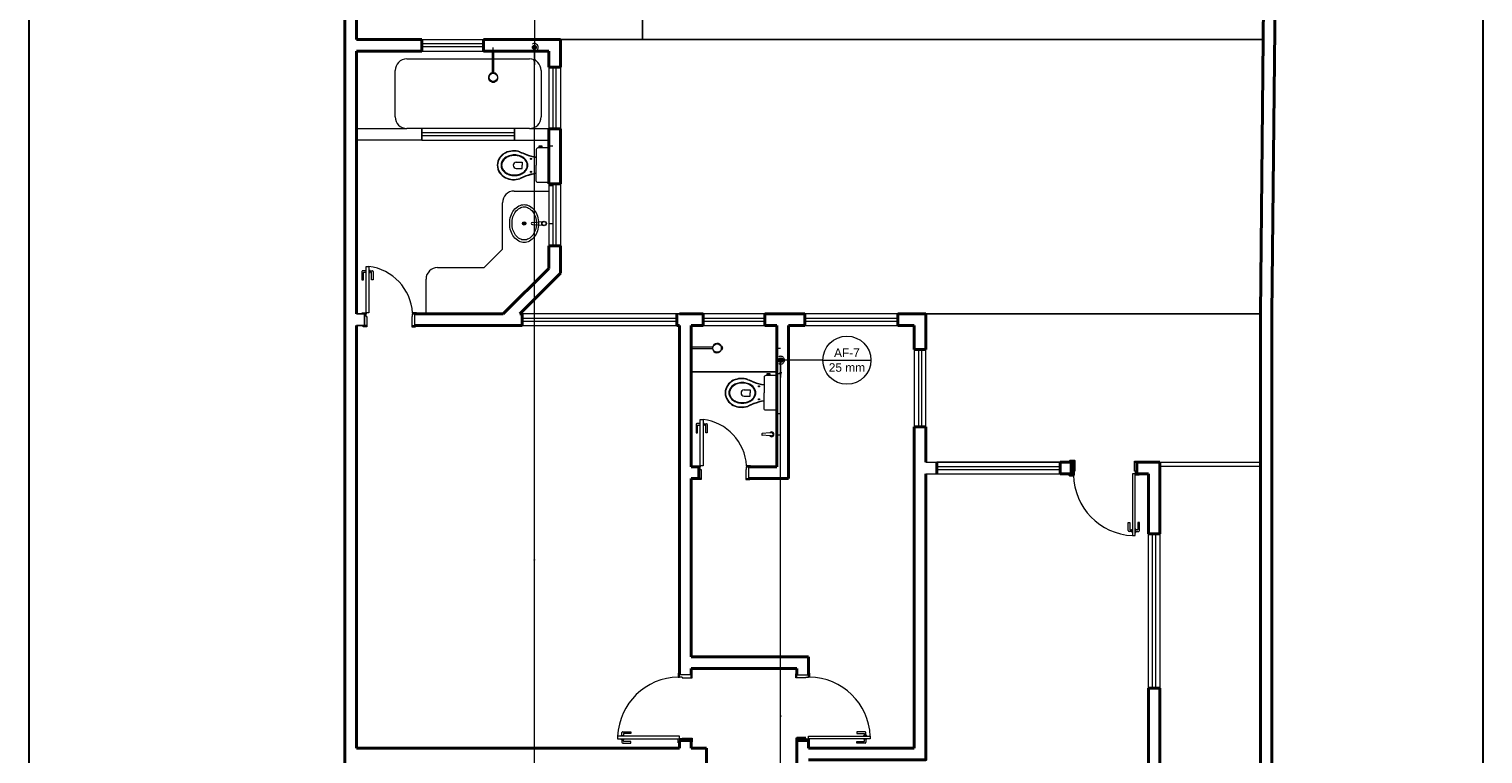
# Model space of a CAD drawing. Header units: millimetres. Extents: x 26 to 1362, y 24 to 358.
# Tile 119 of 256: x 685.85 to 704.67, y 166.11 to 175.49. Entities that reach past the tile are written whole.
import ezdxf

# ---------------------------------------------------------------- set-up
doc = ezdxf.new("R2010")
doc.units = ezdxf.units.MM
doc.linetypes.add('HIDDEN2', pattern=[4.7625, 3.175, -1.5875])
for name, color, linetype, lineweight in [('AF-Colunas', 4, 'Continuous', 5), ('AF-Condutos', 4, 'Continuous', 5), ('AF-Indicação coluna', 5, 'Continuous', 5), ('AF-Sentido conduto', 9, 'Continuous', 5), ('DI-Detalhes', 1, 'Continuous', 30), ('MB_ALVENARIA', 7, 'Continuous', 40), ('MB_ESQUADRIA', 7, 'Continuous', 5), ('MB_MOBILIÁRIO', 8, 'Continuous', 13), ('Nível 1', 7, 'Continuous', 5)]:
    doc.layers.add(name, color=color, linetype=linetype, lineweight=lineweight)
for name, color, linetype in [('ARQ-ALVENARIA', 4, 'Continuous'), ('ARQ-PISO', 8, 'Continuous'), ('LOUÇAS', 7, 'Continuous')]:
    doc.layers.add(name, color=color, linetype=linetype)
doc.styles.add('arial', font='arial.ttf')

msp = doc.modelspace()

# ---------------------------------------------------------------- hatches: boundary and pattern name
at = {"layer": 'AF-Condutos', "linetype": 'Continuous'}
for points in [[(692.3952, 175.0293), (692.4146, 175.1018), (692.3758, 175.1018)], [(695.5831, 170.9806), (695.6025, 171.053), (695.5637, 171.053)]]:
    msp.add_hatch(color=256, dxfattribs=at).paths.add_polyline_path(points)
at = {"layer": 'AF-Sentido conduto', "linetype": 'Continuous'}
for points in [[(692.3952, 168.6648), (692.3823, 168.6165), (692.4081, 168.6165)], [(695.5829, 166.6404), (695.5699, 166.5921), (695.5958, 166.5921)]]:
    msp.add_hatch(color=256, dxfattribs=at).paths.add_polyline_path(points)

# ---------------------------------------------------------------- linework, layer by layer
at = {"layer": 'AF-Colunas', "const_width": 0.025}
for points in [[(692.4077, 175.2543, 1), (692.3827, 175.2543, 1)], [(695.5956, 171.2056, 1), (695.5706, 171.2056, 1)]]:
    msp.add_lwpolyline(points, format="xyb", close=True, dxfattribs=at)
at = {"layer": 'AF-Colunas'}
for centre in [(692.3952, 175.2543), (695.5831, 171.2056)]:
    msp.add_circle(centre, 0.025, dxfattribs=at)
at = {"layer": 'AF-Condutos'}
for p, q in [((692.3952, 161.9252), (692.3952, 175.2293)), ((695.5826, 161.9252), (695.5831, 171.1806))]:
    msp.add_line(p, q, dxfattribs=at)
for points in [[(692.3702, 175.211), (692.3772, 175.2077), (692.3846, 175.2054), (692.3923, 175.2044), (692.4, 175.2045), (692.4077, 175.2059), (692.415, 175.2084), (692.4219, 175.212), (692.4281, 175.2166), (692.4335, 175.2222), (692.438, 175.2285), (692.4415, 175.2354), (692.4438, 175.2428), (692.445, 175.2504), (692.445, 175.2582), (692.4438, 175.2658), (692.4415, 175.2732), (692.438, 175.2801), (692.4335, 175.2864), (692.4281, 175.292), (692.4219, 175.2966), (692.415, 175.3002), (692.4077, 175.3027), (692.4, 175.3041), (692.3923, 175.3042), (692.3846, 175.3032), (692.3772, 175.301), (692.3702, 175.2976)], [(692.3952, 175.2043), (692.3952, 175.0293)], [(695.5581, 171.1623), (695.5651, 171.1589), (695.5725, 171.1567), (695.5802, 171.1557), (695.5879, 171.1558), (695.5955, 171.1572), (695.6029, 171.1597), (695.6097, 171.1633), (695.6159, 171.1679), (695.6214, 171.1735), (695.6259, 171.1798), (695.6293, 171.1867), (695.6317, 171.1941), (695.6329, 171.2017), (695.6329, 171.2095), (695.6317, 171.2171), (695.6293, 171.2245), (695.6259, 171.2314), (695.6214, 171.2377), (695.6159, 171.2433), (695.6097, 171.2479), (695.6029, 171.2515), (695.5955, 171.254), (695.5879, 171.2554), (695.5802, 171.2555), (695.5725, 171.2545), (695.5651, 171.2522), (695.5581, 171.2489)], [(695.5831, 171.1556), (695.5831, 170.9806)]]:
    msp.add_lwpolyline(points, dxfattribs=at)
at = {"layer": 'AF-Indicação coluna'}
for p, q in [((692.3952, 175.6671), (692.3952, 175.2793)), ((696.1293, 171.2056), (695.6081, 171.2056)), ((696.1293, 171.2056), (696.7523, 171.2056))]:
    msp.add_line(p, q, dxfattribs=at)
msp.add_circle((696.4408, 171.2056), 0.3115, dxfattribs=at)
at = {"layer": 'AF-Sentido conduto'}
for points in [[(692.3952, 168.4648), (692.3952, 168.6648)], [(695.5828, 166.4404), (695.5829, 166.6404)]]:
    msp.add_lwpolyline(points, dxfattribs=at)
at = {"layer": 'ARQ-ALVENARIA'}
for points in [[(690.0931, 171.8043), (690.198, 171.8043)], [(690.0931, 171.6543), (690.198, 171.6543)], [(690.098, 171.8043), (690.198, 171.8043), (690.198, 171.6543)], [(694.2391, 171.8043), (694.2731, 171.8043)], [(694.2731, 166.1843), (694.2731, 166.2843)], [(694.4231, 166.1843), (694.6231, 166.1843)]]:
    msp.add_lwpolyline(points, dxfattribs=at)
at = {"layer": 'ARQ-PISO'}
for p, q in [((693.7931, 184.5043), (693.7931, 175.3543)), ((692.7331, 175.3543), (701.8276, 175.3543))]:
    msp.add_line(p, q, dxfattribs=at)
for points in [[(690.9381, 174.2043), (690.9381, 174.0543)], [(692.1381, 174.2043), (692.1381, 174.0543)], [(697.4631, 171.8043), (701.7931, 171.8058)], [(694.4231, 171.0543), (694.4231, 171.0543), (695.5331, 171.0543)]]:
    msp.add_lwpolyline(points, dxfattribs=at)
at = {"layer": 'DI-Detalhes'}
msp.add_lwpolyline([(685.8544, 176.6266), (704.6736, 176.6266), (704.6736, 145.8982), (685.8544, 145.8982), (685.8544, 176.6266)], dxfattribs=at)
at = {"layer": 'LOUÇAS'}
for p, q in [((691.852, 175.2043), (691.872, 175.2043)), ((691.8819, 174.8025), (691.8801, 174.8082)), ((694.4231, 171.3527), (694.4231, 171.3727))]:
    msp.add_line(p, q, dxfattribs=at)
msp.add_arc((691.8814, 174.8024), 0.000485, 263.97868, 17.38796, dxfattribs=at)
at = {"layer": 'MB_ALVENARIA'}
for p, q in [((689.9431, 147.4443), (689.9431, 192.3643)), ((690.0931, 166.1843), (690.0931, 171.6543)), ((701.7931, 171.8043), (701.7931, 147.5943)), ((699.3829, 169.8843), (699.3479, 169.8843)), ((699.373, 169.7693), (699.383, 169.7693)), ((699.373, 169.7693), (699.373, 169.7343)), ((699.383, 169.7693), (699.3829, 169.8843)), ((700.4931, 168.9593), (700.4931, 169.8843)), ((699.373, 169.7343), (699.348, 169.7343)), ((700.3431, 168.9593), (700.3431, 169.7343)), ((700.3431, 165.3593), (700.3431, 166.9593)), ((700.4931, 165.3593), (700.4931, 166.9593)), ((694.2731, 166.1843), (694.2731, 166.2843)), ((694.2731, 166.2843), (694.4231, 166.2843)), ((695.908, 166.3144), (695.7931, 166.3143)), ((695.908, 166.3144), (695.7931, 166.3143)), ((695.9431, 166.2843), (695.7931, 166.2843))]:
    msp.add_line(p, q, dxfattribs=at)
at = {"layer": 'MB_ALVENARIA', "linetype": 'Continuous'}
msp.add_line((701.9431, 171.8043), (701.9431, 147.4443), dxfattribs=at)
at = {"layer": 'MB_ALVENARIA'}
for points in [[(701.7931, 171.8058), (701.9231, 185.1543)], [(690.0931, 175.3543), (690.0931, 184.5043)], [(701.9431, 171.8043), (702.0731, 184.5043)], [(690.0931, 175.3543), (690.9381, 175.3543)], [(690.9381, 175.3543), (690.9381, 175.2043)], [(691.7381, 175.3543), (692.7331, 175.3543)], [(691.7381, 175.3543), (691.7381, 175.2043)], [(692.7331, 174.9988), (692.7331, 175.3543)], [(690.0931, 175.2043), (690.9381, 175.2043)], [(690.0931, 171.8043), (690.0931, 175.2043)], [(691.7381, 175.2043), (692.5831, 175.2043)], [(692.5831, 174.9988), (692.5831, 175.2043)], [(692.7331, 174.9988), (692.5831, 174.9988)], [(692.5831, 173.4877), (692.5831, 174.1988)], [(692.7331, 174.1988), (692.5831, 174.1988)], [(692.7331, 173.4877), (692.7331, 174.1988)], [(692.7331, 173.4877), (692.5831, 173.4877)], [(692.5831, 172.3943), (692.5831, 172.6877)], [(692.7331, 172.6877), (692.5831, 172.6877)], [(692.7331, 172.3322), (692.7331, 172.6877)], [(691.9931, 171.8043), (692.5831, 172.3943)], [(692.2052, 171.8043), (692.7331, 172.3322)], [(690.848, 171.8043), (691.9931, 171.8043)], [(690.848, 171.6543), (692.2391, 171.6543)], [(692.2052, 171.8043), (692.2391, 171.8043)], [(692.2391, 171.8043), (692.2391, 171.6543)], [(694.2391, 171.8043), (694.2391, 171.6543)], [(694.2391, 171.6543), (694.2731, 171.6543)], [(694.2731, 171.8043), (694.5781, 171.8043)], [(694.2731, 167.1343), (694.2731, 171.6543)], [(694.4231, 169.8243), (694.4231, 171.6543)], [(694.4231, 171.6543), (694.5781, 171.6543)], [(694.5781, 171.6543), (694.5781, 171.8043)], [(695.3781, 171.8043), (695.8981, 171.8043)], [(695.3781, 171.6543), (695.3781, 171.8043)], [(695.3781, 171.6543), (695.5331, 171.6543)], [(695.5331, 169.8243), (695.5331, 171.6543)], [(695.6831, 169.6743), (695.6831, 171.6543)], [(695.6831, 171.6543), (695.8981, 171.6543)], [(695.8981, 171.6543), (695.8981, 171.8043)], [(697.0981, 171.8043), (697.4631, 171.8043)], [(697.0981, 171.6543), (697.0981, 171.8043)], [(697.0981, 171.6543), (697.3131, 171.6543)], [(697.3131, 171.3443), (697.3131, 171.6543)], [(697.4631, 171.3443), (697.4631, 171.8043)], [(697.3131, 171.3443), (697.4631, 171.3443)], [(697.3131, 166.1843), (697.3131, 170.3443)], [(697.3131, 170.3443), (697.4631, 170.3443)], [(697.4631, 169.8843), (697.4631, 170.3443)], [(694.5231, 169.8243), (694.4231, 169.8243)], [(694.5231, 169.6743), (694.5231, 169.8243)], [(695.5331, 169.8243), (695.1731, 169.8243)], [(697.6031, 169.7343), (697.6031, 169.8843)], [(699.2031, 169.8843), (699.3431, 169.8843)], [(699.2031, 169.7343), (699.2031, 169.8843)], [(699.3829, 169.8843), (699.3829, 169.8993), (699.3329, 169.8993), (699.3329, 169.8843), (699.3479, 169.8843)], [(699.3431, 169.8843), (699.3431, 169.7343)], [(700.1931, 169.8843), (700.4931, 169.8843)], [(700.3431, 169.7343), (700.1931, 169.7343), (700.1931, 169.8843)], [(694.4231, 167.3643), (694.4231, 169.6743)], [(694.5231, 169.6743), (694.4231, 169.6743)], [(695.6831, 169.6743), (695.1731, 169.6743)], [(695.9431, 166.0343), (697.4631, 166.0343), (697.4631, 169.7343)], [(699.2031, 169.7343), (699.3431, 169.7343)], [(699.348, 169.7343), (699.323, 169.7343), (699.323, 169.7193), (699.373, 169.7193), (699.373, 169.7343), (699.373, 169.7343)], [(700.1931, 169.7343), (700.3431, 169.7343)], [(700.3431, 168.9593), (700.4931, 168.9593)], [(694.4231, 167.3643), (695.9431, 167.3643)], [(695.9431, 167.1343), (695.9431, 167.3643)], [(694.4231, 167.1343), (694.4231, 167.2143)], [(694.4231, 167.2143), (695.7931, 167.2143)], [(695.7931, 167.1343), (695.7931, 167.2143)], [(700.3431, 166.9593), (700.4931, 166.9593)], [(690.0931, 166.1843), (694.2731, 166.1843)], [(694.4231, 166.1843), (694.4231, 166.2843)], [(694.4231, 166.1843), (694.6231, 166.1843)], [(694.6231, 163.6843), (694.6231, 166.1843)], [(695.7931, 163.6843), (695.7931, 166.2843)], [(695.9431, 166.2943), (695.9431, 166.1843)], [(695.9431, 166.2843), (695.9431, 166.1843)], [(695.9431, 166.1843), (697.3131, 166.1843)]]:
    msp.add_lwpolyline(points, dxfattribs=at)
at = {"layer": 'MB_ESQUADRIA', "linetype": 'HIDDEN2'}
msp.add_line((692.3331, 174.2043), (690.7431, 174.2043), dxfattribs=at)
at = {"layer": 'MB_ESQUADRIA'}
for p, q in [((690.1635, 172.3539), (690.1634, 172.2469)), ((690.1635, 172.3539), (690.1634, 172.2469)), ((690.1634, 172.2469), (690.1834, 172.2469)), ((690.1634, 172.2469), (690.1834, 172.2469)), ((690.2121, 172.3639), (690.1735, 172.3639)), ((690.2121, 172.3639), (690.1735, 172.3639)), ((690.1834, 172.2469), (690.1834, 172.3389)), ((690.1834, 172.2469), (690.1834, 172.3389)), ((690.1884, 172.3439), (690.2121, 172.3439)), ((690.1884, 172.3439), (690.2121, 172.3439)), ((690.2185, 172.3764), (690.2121, 172.3764)), ((690.2121, 172.3764), (690.2121, 172.3338)), ((690.2185, 172.3764), (690.2121, 172.3764)), ((690.2121, 172.3764), (690.2121, 172.3338)), ((690.2121, 172.3338), (690.2184, 172.3338)), ((690.2121, 172.3338), (690.2184, 172.3338)), ((690.2598, 172.3338), (690.2534, 172.3338)), ((690.2598, 172.3338), (690.2534, 172.3338)), ((690.2535, 172.3764), (690.2598, 172.3764)), ((690.2535, 172.3764), (690.2598, 172.3764)), ((690.2598, 172.3764), (690.2598, 172.3338)), ((690.2598, 172.3764), (690.2598, 172.3338)), ((690.2598, 172.3638), (690.2984, 172.3638)), ((690.2598, 172.3638), (690.2984, 172.3638)), ((690.2834, 172.3438), (690.2598, 172.3438)), ((690.2834, 172.3438), (690.2598, 172.3438)), ((690.2884, 172.2468), (690.2884, 172.3388)), ((690.2884, 172.2468), (690.2884, 172.3388)), ((690.3084, 172.2468), (690.2884, 172.2468)), ((690.3084, 172.2468), (690.2884, 172.2468)), ((690.3084, 172.3538), (690.3084, 172.2468)), ((690.3084, 172.3538), (690.3084, 172.2468)), ((690.228, 171.6543), (690.193, 171.6543)), ((690.228, 171.6543), (690.193, 171.6543)), ((690.228, 171.6543), (690.193, 171.6543)), ((690.228, 171.6543), (690.193, 171.6543)), ((690.2181, 171.8043), (690.1931, 171.8043)), ((690.2181, 171.8043), (690.1931, 171.8043)), ((690.2181, 171.8043), (690.1931, 171.8043)), ((690.2181, 171.8043), (690.1931, 171.8043)), ((690.2181, 171.7693), (690.2181, 171.8043)), ((690.2181, 171.7693), (690.2181, 171.8043)), ((690.2181, 171.7693), (690.2181, 171.8043)), ((690.2181, 171.7693), (690.2181, 171.8043)), ((690.2181, 171.7693), (690.2281, 171.7693)), ((690.2181, 171.7693), (690.2281, 171.7693)), ((690.2181, 171.7693), (690.2281, 171.7693)), ((690.2181, 171.7693), (690.2281, 171.7693)), ((690.2281, 171.7693), (690.228, 171.6543)), ((690.2281, 171.7693), (690.228, 171.6543)), ((690.2281, 171.7693), (690.228, 171.6543)), ((690.2281, 171.7693), (690.228, 171.6543)), ((690.808, 171.7693), (690.8081, 171.6543)), ((690.808, 171.7693), (690.8081, 171.6543)), ((690.8181, 171.7693), (690.8081, 171.7693)), ((690.8181, 171.7693), (690.8081, 171.7693)), ((690.8081, 171.6543), (690.8431, 171.6543)), ((690.8081, 171.6543), (690.8431, 171.6543)), ((690.818, 171.8043), (690.8431, 171.8043)), ((690.818, 171.8043), (690.8431, 171.8043)), ((690.8181, 171.7693), (690.8181, 171.8043)), ((690.8181, 171.7693), (690.8181, 171.8043)), ((694.4885, 170.3739), (694.4884, 170.2669)), ((694.4885, 170.3739), (694.4884, 170.2669)), ((694.5371, 170.3839), (694.4985, 170.3839)), ((694.5371, 170.3839), (694.4985, 170.3839)), ((694.5084, 170.2669), (694.5085, 170.3589)), ((694.5084, 170.2669), (694.5085, 170.3589)), ((694.5135, 170.3639), (694.5371, 170.3639)), ((694.5135, 170.3639), (694.5371, 170.3639)), ((694.5435, 170.3964), (694.5371, 170.3964)), ((694.5371, 170.3964), (694.5371, 170.3538)), ((694.5435, 170.3964), (694.5371, 170.3964)), ((694.5371, 170.3964), (694.5371, 170.3538)), ((694.5371, 170.3538), (694.5435, 170.3538)), ((694.5371, 170.3538), (694.5435, 170.3538)), ((694.5785, 170.3964), (694.5848, 170.3964)), ((694.5785, 170.3964), (694.5848, 170.3964)), ((694.5848, 170.3538), (694.5785, 170.3538)), ((694.5848, 170.3538), (694.5785, 170.3538)), ((694.5848, 170.3964), (694.5848, 170.3538)), ((694.5848, 170.3964), (694.5848, 170.3538)), ((694.5848, 170.3838), (694.6235, 170.3838)), ((694.5848, 170.3838), (694.6235, 170.3838)), ((694.6084, 170.3638), (694.5848, 170.3638)), ((694.6084, 170.3638), (694.5848, 170.3638)), ((694.6134, 170.2668), (694.6134, 170.3588)), ((694.6134, 170.2668), (694.6134, 170.3588)), ((694.6335, 170.3738), (694.6334, 170.2668)), ((694.6335, 170.3738), (694.6334, 170.2668)), ((694.4884, 170.2669), (694.5084, 170.2669)), ((694.4884, 170.2669), (694.5084, 170.2669)), ((694.6334, 170.2668), (694.6134, 170.2668)), ((694.6334, 170.2668), (694.6134, 170.2668)), ((694.5431, 169.8243), (694.5181, 169.8243)), ((694.5431, 169.8243), (694.5181, 169.8243)), ((694.5431, 169.8243), (694.5181, 169.8243)), ((694.5431, 169.8243), (694.5181, 169.8243)), ((694.5431, 169.7893), (694.5431, 169.8243)), ((694.5431, 169.7893), (694.5431, 169.8243)), ((694.5431, 169.7893), (694.5431, 169.8243)), ((694.5431, 169.7893), (694.5431, 169.8243)), ((694.5431, 169.7893), (694.5531, 169.7893)), ((694.5431, 169.7893), (694.5531, 169.7893)), ((694.5431, 169.7893), (694.5531, 169.7893)), ((694.5431, 169.7893), (694.5531, 169.7893)), ((694.5531, 169.7893), (694.553, 169.6743)), ((694.5531, 169.7893), (694.553, 169.6743)), ((694.5531, 169.7893), (694.553, 169.6743)), ((694.5531, 169.7893), (694.553, 169.6743)), ((695.1331, 169.7893), (695.1331, 169.6743)), ((695.1431, 169.7893), (695.1331, 169.7893)), ((695.1331, 169.7893), (695.1331, 169.6743)), ((695.1431, 169.7893), (695.1331, 169.7893)), ((695.1431, 169.7893), (695.1431, 169.8243)), ((695.1431, 169.8243), (695.1681, 169.8243)), ((695.1431, 169.7893), (695.1431, 169.8243)), ((695.1431, 169.8243), (695.1681, 169.8243)), ((700.163, 169.7693), (700.1631, 169.8843)), ((700.163, 169.7693), (700.1631, 169.8843)), ((700.173, 169.7693), (700.163, 169.7693)), ((700.173, 169.7693), (700.163, 169.7693)), ((700.1631, 169.8843), (700.1981, 169.8843)), ((700.1631, 169.8843), (700.1981, 169.8843)), ((700.173, 169.7693), (700.173, 169.7343)), ((700.173, 169.7693), (700.173, 169.7343)), ((694.553, 169.6743), (694.518, 169.6743)), ((694.553, 169.6743), (694.518, 169.6743)), ((694.553, 169.6743), (694.518, 169.6743)), ((694.553, 169.6743), (694.518, 169.6743)), ((695.1331, 169.6743), (695.1681, 169.6743)), ((695.1331, 169.6743), (695.1681, 169.6743)), ((700.173, 169.7343), (700.198, 169.7343)), ((700.173, 169.7343), (700.198, 169.7343)), ((700.0826, 168.9998), (700.0827, 169.1068)), ((700.0827, 169.1068), (700.1027, 169.1068)), ((700.1027, 169.1068), (700.1026, 169.0148)), ((700.1076, 169.0098), (700.1313, 169.0098)), ((700.1313, 169.0199), (700.1376, 169.0199)), ((700.1313, 168.9772), (700.1313, 169.0199)), ((700.179, 169.0198), (700.1726, 169.0198)), ((700.179, 168.9772), (700.179, 169.0198)), ((700.2026, 169.0098), (700.179, 169.0098)), ((700.2077, 169.1067), (700.2076, 169.0147)), ((700.2277, 169.1067), (700.2077, 169.1067)), ((700.2276, 168.9997), (700.2277, 169.1067)), ((700.1313, 168.9898), (700.0926, 168.9898)), ((700.1376, 168.9772), (700.1313, 168.9772)), ((700.1726, 168.9772), (700.179, 168.9772)), ((700.179, 168.9898), (700.2176, 168.9897)), ((694.4231, 167.1343), (694.2731, 167.1343)), ((694.2731, 167.1043), (694.2731, 167.1294)), ((694.4231, 167.0944), (694.4231, 167.1294)), ((695.7931, 167.1343), (695.9431, 167.1343)), ((695.7931, 167.0944), (695.7931, 167.1294)), ((695.9431, 167.1043), (695.9431, 167.1294)), ((694.3081, 167.1044), (694.2731, 167.1044)), ((694.3081, 167.1044), (694.3081, 167.0944)), ((694.3081, 167.0943), (694.4231, 167.0944)), ((695.908, 167.0943), (695.7931, 167.0944)), ((695.9081, 167.1044), (695.908, 167.0944)), ((695.9081, 167.1044), (695.9431, 167.1044)), ((693.5285, 166.3461), (693.5286, 166.3847)), ((693.5386, 166.3947), (693.6456, 166.3947)), ((693.5486, 166.3697), (693.5485, 166.3461)), ((693.6456, 166.3747), (693.5536, 166.3747)), ((693.6456, 166.3947), (693.6456, 166.3747)), ((696.5706, 166.3947), (696.5706, 166.3747)), ((696.6776, 166.3947), (696.5706, 166.3947)), ((696.5706, 166.3747), (696.6626, 166.3747)), ((696.6676, 166.3697), (696.6676, 166.3461)), ((696.6876, 166.3461), (696.6876, 166.3847)), ((693.516, 166.3398), (693.516, 166.3461)), ((693.516, 166.3461), (693.5586, 166.3461)), ((693.516, 166.3048), (693.516, 166.2984)), ((693.516, 166.2984), (693.5586, 166.2984)), ((693.5285, 166.2984), (693.5285, 166.2598)), ((693.5385, 166.2498), (693.6455, 166.2497)), ((693.5485, 166.2748), (693.5485, 166.2984)), ((693.6455, 166.2697), (693.5535, 166.2698)), ((693.5586, 166.3461), (693.5586, 166.3397)), ((693.5586, 166.2984), (693.5586, 166.3047)), ((693.6455, 166.2497), (693.6455, 166.2697)), ((694.2731, 166.3044), (694.2731, 166.2794)), ((694.3081, 166.3044), (694.2731, 166.3044)), ((694.2731, 166.3044), (694.2731, 166.2794)), ((694.3081, 166.3044), (694.2731, 166.3044)), ((694.3081, 166.3144), (694.4231, 166.3143)), ((694.3081, 166.3044), (694.3081, 166.3144)), ((694.3081, 166.3144), (694.4231, 166.3143)), ((694.3081, 166.3044), (694.3081, 166.3144)), ((694.4231, 166.3143), (694.4231, 166.2793)), ((694.4231, 166.3143), (694.4231, 166.2793)), ((695.7931, 166.3143), (695.7931, 166.2793)), ((695.7931, 166.3143), (695.7931, 166.2793)), ((695.9081, 166.3044), (695.908, 166.3144)), ((695.9081, 166.3044), (695.908, 166.3144)), ((695.9081, 166.3044), (695.9431, 166.3044)), ((695.9081, 166.3044), (695.9431, 166.3044)), ((695.9431, 166.3044), (695.9431, 166.2794)), ((695.9431, 166.3044), (695.9431, 166.2794)), ((696.5706, 166.2697), (696.6626, 166.2698)), ((696.5706, 166.2497), (696.5706, 166.2697)), ((696.6776, 166.2498), (696.5706, 166.2497)), ((696.6575, 166.3461), (696.6575, 166.3397)), ((696.7001, 166.3461), (696.6575, 166.3461)), ((696.6575, 166.2984), (696.6575, 166.3047)), ((696.7002, 166.2984), (696.6575, 166.2984)), ((696.6676, 166.2748), (696.6676, 166.2984)), ((696.6876, 166.2984), (696.6876, 166.2598)), ((696.7001, 166.3398), (696.7001, 166.3461)), ((696.7002, 166.3048), (696.7002, 166.2984))]:
    msp.add_line(p, q, dxfattribs=at)
at = {"layer": 'MB_ESQUADRIA', "linetype": 'HIDDEN2'}
for points in [[(690.9381, 175.3543), (691.7381, 175.3543)], [(691.7381, 175.2993), (690.9381, 175.2993)], [(691.7381, 175.2593), (690.9381, 175.2593)], [(690.9381, 175.2043), (691.7381, 175.2043)], [(692.5831, 174.9988), (692.5831, 174.1988)], [(692.6381, 174.1988), (692.6381, 174.9988)], [(692.6781, 174.1988), (692.6781, 174.9988)], [(692.7331, 174.9988), (692.7331, 174.1988)], [(690.0931, 174.2043), (690.7431, 174.2043)], [(692.1381, 174.1493), (690.9381, 174.1493)], [(692.1381, 174.1093), (690.9381, 174.1093)], [(692.3331, 174.2043), (692.5831, 174.2043)], [(690.9381, 174.0543), (690.0931, 174.0543)], [(690.9381, 174.0543), (692.1381, 174.0543)], [(692.1381, 174.0543), (692.5831, 174.0543)], [(692.5831, 173.4877), (692.5831, 172.6877)], [(692.6381, 172.6877), (692.6381, 173.4877)], [(692.6781, 172.6877), (692.6781, 173.4877)], [(692.7331, 173.4877), (692.7331, 172.6877)], [(694.2391, 171.8043), (692.2391, 171.8043)], [(692.2391, 171.7493), (694.2391, 171.7493)], [(692.2391, 171.7093), (694.2391, 171.7093)], [(692.2391, 171.6543), (694.2391, 171.6543)], [(695.3781, 171.8043), (694.5781, 171.8043)], [(694.5781, 171.7493), (695.3781, 171.7493)], [(694.5781, 171.7093), (695.3781, 171.7093)], [(694.5781, 171.6543), (695.3781, 171.6543)], [(697.0981, 171.8043), (695.8981, 171.8043)], [(695.8981, 171.7493), (697.0981, 171.7493)], [(695.8981, 171.7093), (697.0981, 171.7093)], [(695.8981, 171.6543), (697.0981, 171.6543)], [(697.3131, 171.3443), (697.3131, 170.3443)], [(697.3681, 171.3443), (697.3681, 170.3443)], [(697.4081, 171.3443), (697.4081, 170.3443)], [(697.4631, 170.3443), (697.4631, 171.3443)], [(697.4631, 169.8843), (699.2031, 169.8843)], [(699.2031, 169.8843), (697.6031, 169.8843)], [(697.6031, 169.8293), (699.2031, 169.8293)], [(697.6031, 169.7893), (699.2031, 169.7893)], [(700.4931, 169.8843), (701.7931, 169.8843)], [(700.4931, 169.8343), (701.7931, 169.8343)], [(697.4631, 169.7343), (699.2031, 169.7343)], [(697.6031, 169.7343), (699.2031, 169.7343)], [(700.3431, 166.9593), (700.3431, 168.9593)], [(700.3981, 166.9593), (700.3981, 168.9593)], [(700.4381, 166.9593), (700.4381, 168.9593)], [(700.4931, 168.9593), (700.4931, 166.9593)]]:
    msp.add_lwpolyline(points, dxfattribs=at)
at = {"layer": 'MB_ESQUADRIA'}
for points in [[(690.2531, 172.4193), (690.2531, 171.8193), (690.2181, 171.8193), (690.2181, 172.4193), (690.2531, 172.4193)], [(690.1931, 171.8043), (690.1681, 171.8043), (690.1681, 171.8193), (690.2181, 171.8193), (690.2181, 171.8043), (690.2181, 171.8043)], [(690.1931, 171.8043), (690.1681, 171.8043), (690.1681, 171.8193), (690.2181, 171.8193), (690.2181, 171.8043), (690.2181, 171.8043)], [(690.1931, 171.8043), (690.1681, 171.8043), (690.1681, 171.8193), (690.2181, 171.8193), (690.2181, 171.8043), (690.2181, 171.8043)], [(690.1931, 171.8043), (690.1681, 171.8043), (690.1681, 171.8193), (690.2181, 171.8193), (690.2181, 171.8043), (690.2181, 171.8043)], [(690.8431, 171.8043), (690.868, 171.8043), (690.868, 171.8193), (690.818, 171.8193), (690.818, 171.8043), (690.8181, 171.8043)], [(690.8431, 171.8043), (690.868, 171.8043), (690.868, 171.8193), (690.818, 171.8193), (690.818, 171.8043), (690.8181, 171.8043)], [(690.228, 171.6543), (690.228, 171.6393), (690.178, 171.6393), (690.178, 171.6543), (690.193, 171.6543)], [(690.228, 171.6543), (690.228, 171.6393), (690.178, 171.6393), (690.178, 171.6543), (690.193, 171.6543)], [(690.228, 171.6543), (690.228, 171.6393), (690.178, 171.6393), (690.178, 171.6543), (690.193, 171.6543)], [(690.228, 171.6543), (690.228, 171.6393), (690.178, 171.6393), (690.178, 171.6543), (690.193, 171.6543)], [(690.8081, 171.6543), (690.8081, 171.6393), (690.8581, 171.6393), (690.8581, 171.6543), (690.8431, 171.6543)], [(690.8081, 171.6543), (690.8081, 171.6393), (690.8581, 171.6393), (690.8581, 171.6543), (690.8431, 171.6543)], [(690.848, 171.6543), (690.848, 171.8043)], [(694.5781, 170.4393), (694.5781, 169.8393), (694.5431, 169.8393), (694.5431, 170.4393), (694.5781, 170.4393)], [(694.5181, 169.8243), (694.4931, 169.8243), (694.4931, 169.8393), (694.5431, 169.8393), (694.5431, 169.8243), (694.5431, 169.8243)], [(694.5181, 169.8243), (694.4931, 169.8243), (694.4931, 169.8393), (694.5431, 169.8393), (694.5431, 169.8243), (694.5431, 169.8243)], [(694.5181, 169.8243), (694.4931, 169.8243), (694.4931, 169.8393), (694.5431, 169.8393), (694.5431, 169.8243), (694.5431, 169.8243)], [(694.5181, 169.8243), (694.4931, 169.8243), (694.4931, 169.8393), (694.5431, 169.8393), (694.5431, 169.8243), (694.5431, 169.8243)], [(695.1681, 169.8243), (695.1931, 169.8243), (695.1931, 169.8393), (695.1431, 169.8393), (695.1431, 169.8243), (695.1431, 169.8243)], [(695.1681, 169.8243), (695.1931, 169.8243), (695.1931, 169.8393), (695.1431, 169.8393), (695.1431, 169.8243), (695.1431, 169.8243)], [(695.1731, 169.6743), (695.1731, 169.8243)], [(700.1631, 169.8843), (700.1631, 169.8993), (700.2131, 169.8993), (700.2131, 169.8843), (700.1981, 169.8843)], [(700.1631, 169.8843), (700.1631, 169.8993), (700.2131, 169.8993), (700.2131, 169.8843), (700.1981, 169.8843)], [(694.553, 169.6743), (694.553, 169.6593), (694.503, 169.6593), (694.503, 169.6743), (694.518, 169.6743)], [(694.553, 169.6743), (694.553, 169.6593), (694.503, 169.6593), (694.503, 169.6743), (694.518, 169.6743)], [(694.553, 169.6743), (694.553, 169.6593), (694.503, 169.6593), (694.503, 169.6743), (694.518, 169.6743)], [(694.553, 169.6743), (694.553, 169.6593), (694.503, 169.6593), (694.503, 169.6743), (694.518, 169.6743)], [(695.1331, 169.6743), (695.1331, 169.6593), (695.1831, 169.6593), (695.1831, 169.6743), (695.1681, 169.6743)], [(695.1331, 169.6743), (695.1331, 169.6593), (695.1831, 169.6593), (695.1831, 169.6743), (695.1681, 169.6743)], [(700.198, 169.7343), (700.223, 169.7343), (700.223, 169.7193), (700.173, 169.7193), (700.173, 169.7343), (700.173, 169.7343)], [(700.198, 169.7343), (700.223, 169.7343), (700.223, 169.7193), (700.173, 169.7193), (700.173, 169.7343), (700.173, 169.7343)], [(694.2731, 167.1294), (694.2731, 167.1543), (694.2581, 167.1543), (694.2581, 167.1043), (694.2731, 167.1043), (694.2731, 167.1044)], [(694.4231, 167.0944), (694.4381, 167.0944), (694.4381, 167.1444), (694.4231, 167.1444), (694.4231, 167.1294)], [(695.7931, 167.0944), (695.7781, 167.0944), (695.7781, 167.1444), (695.7931, 167.1444), (695.7931, 167.1294)], [(695.9431, 167.1294), (695.9431, 167.1543), (695.9581, 167.1543), (695.9581, 167.1043), (695.9431, 167.1043), (695.9431, 167.1044)], [(694.2731, 166.2794), (694.2731, 166.2544), (694.2581, 166.2544), (694.2581, 166.3044), (694.2731, 166.3044), (694.2731, 166.3044)], [(694.2731, 166.2794), (694.2731, 166.2544), (694.2581, 166.2544), (694.2581, 166.3044), (694.2731, 166.3044), (694.2731, 166.3044)], [(694.4231, 166.3143), (694.4381, 166.3143), (694.4381, 166.2643), (694.4231, 166.2643), (694.4231, 166.2793)], [(694.4231, 166.3143), (694.4381, 166.3143), (694.4381, 166.2643), (694.4231, 166.2643), (694.4231, 166.2793)], [(695.7931, 166.3143), (695.7781, 166.3143), (695.7781, 166.2643), (695.7931, 166.2643), (695.7931, 166.2793)], [(695.7931, 166.3143), (695.7781, 166.3143), (695.7781, 166.2643), (695.7931, 166.2643), (695.7931, 166.2793)], [(695.9431, 166.2794), (695.9431, 166.2544), (695.9581, 166.2544), (695.9581, 166.3044), (695.9431, 166.3044), (695.9431, 166.3044)], [(695.9431, 166.2794), (695.9431, 166.2544), (695.9581, 166.2544), (695.9581, 166.3044), (695.9431, 166.3044), (695.9431, 166.3044)], [(695.9431, 166.2544), (695.9431, 166.2843)]]:
    msp.add_lwpolyline(points, dxfattribs=at)
for points in [[(700.138, 169.7343), (700.138, 168.9343), (700.173, 168.9343), (700.173, 169.7343)], [(694.2731, 166.3394), (693.4731, 166.3394), (693.4731, 166.3044), (694.2731, 166.3044)], [(695.9431, 166.3394), (696.7431, 166.3394), (696.7431, 166.3044), (695.9431, 166.3044)]]:
    msp.add_lwpolyline(points, close=True, dxfattribs=at)
at = {"layer": 'MB_ESQUADRIA', "linetype": 'HIDDEN2'}
for centre, radius, start, end in [((690.1708, 171.7759), 0.6487, 3.84016, 82.71463), ((690.1708, 171.7759), 0.6487, 3.84016, 82.71463), ((694.4958, 169.7959), 0.6487, 3.84016, 82.71463), ((694.4958, 169.7959), 0.6487, 3.84016, 82.71463), ((700.1747, 169.7353), 0.8018, 181.14056, 267.34932), ((694.274, 166.3027), 0.8018, 91.14056, 177.34932), ((695.9421, 166.3027), 0.8018, 2.65068, 88.85944)]:
    msp.add_arc(centre, radius, start, end, dxfattribs=at)
at = {"layer": 'MB_ESQUADRIA'}
for centre, radius, start, end in [((690.1735, 172.3539), 0.01, 89.97107, 179.97107), ((690.1735, 172.3539), 0.01, 89.97107, 179.97107), ((690.1884, 172.3389), 0.005, 89.97107, 179.97107), ((690.1884, 172.3389), 0.005, 89.97107, 179.97107), ((690.2834, 172.3388), 0.005, 359.97107, 89.97107), ((690.2834, 172.3388), 0.005, 359.97107, 89.97107), ((690.2984, 172.3538), 0.01, 359.97107, 89.97107), ((690.2984, 172.3538), 0.01, 359.97107, 89.97107), ((694.4985, 170.3739), 0.01, 89.97107, 179.97107), ((694.4985, 170.3739), 0.01, 89.97107, 179.97107), ((694.5135, 170.3589), 0.005, 89.97107, 179.97107), ((694.5135, 170.3589), 0.005, 89.97107, 179.97107), ((694.6084, 170.3588), 0.005, 359.97107, 89.97107), ((694.6084, 170.3588), 0.005, 359.97107, 89.97107), ((694.6235, 170.3738), 0.01, 359.97107, 89.97107), ((694.6235, 170.3738), 0.01, 359.97107, 89.97107), ((700.0926, 168.9998), 0.01, 179.97107, 269.97107), ((700.1076, 169.0148), 0.005, 179.97107, 269.97107), ((700.2026, 169.0148), 0.005, 269.97107, 359.97107), ((700.2176, 168.9997), 0.01, 269.97107, 359.97107), ((693.5386, 166.3847), 0.01, 89.97107, 179.97107), ((693.5536, 166.3697), 0.005, 89.97107, 179.97107), ((696.6626, 166.3697), 0.005, 0.02893, 90.02893), ((696.6776, 166.3847), 0.01, 0.02893, 90.02893), ((693.5385, 166.2598), 0.01, 179.97107, 269.97107), ((693.5535, 166.2748), 0.005, 179.97107, 269.97107), ((696.6626, 166.2748), 0.005, 270.02893, 0.02893), ((696.6776, 166.2598), 0.01, 270.02893, 0.02893)]:
    msp.add_arc(centre, radius, start, end, dxfattribs=at)
at = {"layer": 'MB_MOBILIÁRIO'}
for p, q in [((690.7431, 175.1043), (692.3331, 175.1043)), ((691.852, 174.9262), (691.852, 175.2043)), ((691.872, 174.9262), (691.872, 175.2043)), ((690.5931, 174.3543), (690.5931, 174.9543)), ((692.4831, 174.9543), (692.4831, 174.3543)), ((691.8442, 174.8081), (691.8425, 174.8026)), ((691.862, 174.799), (691.862, 174.8054)), ((691.862, 174.799), (691.862, 174.8054)), ((692.5831, 173.932), (692.5831, 173.5247)), ((692.1331, 173.3943), (692.5831, 173.3943)), ((691.9831, 172.6428), (691.9831, 173.2443)), ((692.3707, 172.9898), (692.5024, 172.9986)), ((692.3707, 172.9598), (692.5024, 172.951)), ((691.7445, 172.4043), (691.9831, 172.6428)), ((691.1431, 172.4043), (691.7445, 172.4043)), ((690.9931, 171.8043), (690.9931, 172.2543)), ((694.7012, 171.3727), (694.4231, 171.3727)), ((694.7012, 171.3527), (694.4231, 171.3527)), ((694.8248, 171.3826), (694.8192, 171.3808)), ((694.8193, 171.3449), (694.8248, 171.3432)), ((694.8284, 171.3627), (694.8219, 171.3627)), ((694.8284, 171.3627), (694.8219, 171.3627)), ((695.5331, 170.9859), (695.5331, 170.5786)), ((695.3389, 170.2509), (695.3389, 170.2404)), ((695.4411, 170.2643), (695.3435, 170.2559)), ((695.4414, 170.2278), (695.3435, 170.2355)), ((695.4627, 170.2652), (695.4414, 170.2635)), ((695.4627, 170.2262), (695.4414, 170.2278))]:
    msp.add_line(p, q, dxfattribs=at)
for points in [[(692.5831, 173.932), (692.5831, 173.932), (692.5816, 173.9399), (692.5773, 173.9463), (692.5709, 173.9506), (692.563, 173.952), (692.4392, 173.952), (692.4392, 173.952), (692.4313, 173.9506), (692.4249, 173.9463), (692.4206, 173.9399), (692.4191, 173.932), (692.4191, 173.7287)], [(692.4578, 173.9649), (692.4578, 173.9799), (692.4757, 173.9799), (692.4936, 173.9799), (692.4936, 173.9649), (692.4907, 173.9649), (692.4907, 173.952)], [(692.4578, 173.9649), (692.4607, 173.9649)], [(692.4907, 173.9649), (692.4607, 173.9649)], [(692.4607, 173.9649), (692.4607, 173.952)], [(692.1607, 173.7688), (692.238, 173.7688), (692.238, 173.728)], [(692.1607, 173.6879), (692.238, 173.6879), (692.238, 173.7287)], [(692.4184, 173.8311), (692.4184, 173.8311), (692.4191, 173.8309)], [(692.5831, 173.5247), (692.5831, 173.5247), (692.5816, 173.5168), (692.5773, 173.5111), (692.5709, 173.5068), (692.563, 173.5053), (692.4392, 173.5053), (692.4392, 173.5053), (692.4313, 173.5068), (692.4249, 173.5111), (692.4206, 173.5168), (692.4191, 173.5247), (692.4191, 173.7287)], [(692.4184, 173.6263), (692.4184, 173.6263), (692.4191, 173.6265)], [(695.3684, 170.885), (695.3684, 170.885), (695.3691, 170.8848)], [(695.5331, 170.9859), (695.5331, 170.9859), (695.5316, 170.9938), (695.5273, 171.0002), (695.5209, 171.0045), (695.513, 171.006), (695.3892, 171.006), (695.3892, 171.006), (695.3813, 171.0045), (695.3749, 171.0002), (695.3706, 170.9938), (695.3691, 170.9859), (695.3691, 170.7826)], [(695.4078, 171.0188), (695.4078, 171.0339), (695.4257, 171.0339), (695.4436, 171.0339), (695.4436, 171.0188), (695.4407, 171.0188), (695.4407, 171.006)], [(695.4078, 171.0188), (695.4107, 171.0188)], [(695.4407, 171.0188), (695.4107, 171.0188)], [(695.4107, 171.0188), (695.4107, 171.006)], [(695.1107, 170.8227), (695.188, 170.8227), (695.188, 170.7819)], [(695.1107, 170.7418), (695.188, 170.7418), (695.188, 170.7826)], [(695.5331, 170.5786), (695.5331, 170.5786), (695.5316, 170.5707), (695.5273, 170.565), (695.5209, 170.5607), (695.513, 170.5593), (695.3892, 170.5593), (695.3892, 170.5593), (695.3813, 170.5607), (695.3749, 170.565), (695.3706, 170.5707), (695.3691, 170.5786), (695.3691, 170.7826)], [(695.3684, 170.6803), (695.3684, 170.6803), (695.3691, 170.6804)]]:
    msp.add_lwpolyline(points, dxfattribs=at)
for points in [[(692.311, 173.7287, 0.1244509), (692.2986, 173.7778), (692.2986, 173.7778, 0.105729), (692.2601, 173.823), (692.2601, 173.823, 0.0868761), (692.2056, 173.8515), (692.2056, 173.8515, 0.0770405), (692.1371, 173.8621), (692.1371, 173.8621, 0.0770405), (692.0686, 173.8515), (692.0686, 173.8515, 0.0868761), (692.0141, 173.823), (692.0141, 173.823, 0.105729), (691.9756, 173.7778), (691.9756, 173.7778, 0.1244509), (691.9632, 173.7287), (691.9632, 173.7287, 0.1244509), (691.9756, 173.6796), (691.9756, 173.6796, 0.105729), (692.0141, 173.6344), (692.0141, 173.6344, 0.0868761), (692.0686, 173.6059), (692.0686, 173.6059, 0.0770405), (692.1371, 173.5953), (692.1371, 173.5953, 0.0770405), (692.2056, 173.6059), (692.2056, 173.6059, 0.0868761), (692.2601, 173.6344), (692.2601, 173.6344, 0.105729), (692.2986, 173.6796), (692.2986, 173.6796, 0.1244509), (692.311, 173.7287), (692.311, 173.7287)], [(692.3029, 173.7287, 0.1244509), (692.2913, 173.7746), (692.2913, 173.7746, 0.105729), (692.2548, 173.8174), (692.2548, 173.8174, 0.0868761), (692.2028, 173.8446), (692.2028, 173.8446, 0.0770405), (692.1371, 173.8548), (692.1371, 173.8548, 0.0770405), (692.0714, 173.8446), (692.0714, 173.8446, 0.0868761), (692.0194, 173.8174), (692.0194, 173.8174, 0.105729), (691.9829, 173.7746), (691.9829, 173.7746, 0.1244509), (691.9713, 173.7287), (691.9713, 173.7287, 0.1244509), (691.9829, 173.6828), (691.9829, 173.6828, 0.105729), (692.0194, 173.6399), (692.0194, 173.6399, 0.0868761), (692.0714, 173.6128), (692.0714, 173.6128, 0.0770405), (692.1371, 173.6026), (692.1371, 173.6026, 0.0770405), (692.2028, 173.6128), (692.2028, 173.6128, 0.0868761), (692.2548, 173.6399), (692.2548, 173.6399, 0.105729), (692.2913, 173.6828), (692.2913, 173.6828, 0.1244509), (692.3029, 173.7287), (692.3029, 173.7287)], [(692.2624, 172.7292, -0.1249766), (692.1936, 172.7467), (692.1936, 172.7467, -0.1058088), (692.1302, 172.801), (692.1302, 172.801, -0.0866336), (692.0903, 172.8778), (692.0903, 172.8778, -0.0766824), (692.0755, 172.9742), (692.0755, 172.9742, -0.0766824), (692.0903, 173.0707), (692.0903, 173.0707, -0.0866336), (692.1302, 173.1475), (692.1302, 173.1475, -0.1058088), (692.1936, 173.2018), (692.1936, 173.2018, -0.1249766), (692.2624, 173.2192), (692.2624, 173.2192, -0.1249766), (692.3312, 173.2018), (692.3312, 173.2018, -0.1058088), (692.3946, 173.1475), (692.3946, 173.1475, -0.0866336), (692.4345, 173.0707), (692.4345, 173.0707, -0.0766824), (692.4494, 172.9742), (692.4494, 172.9742, -0.0766824), (692.4345, 172.8778), (692.4345, 172.8778, -0.0866336), (692.3946, 172.801), (692.3946, 172.801, -0.1058088), (692.3312, 172.7467), (692.3312, 172.7467, -0.1249766), (692.2624, 172.7292), (692.2624, 172.7292)], [(692.4207, 172.9756, -0.074123), (692.4081, 172.8911), (692.4081, 172.8911, -0.0848524), (692.3746, 172.8243), (692.3746, 172.8243, -0.1063226), (692.3208, 172.7767), (692.3208, 172.7767, -0.128843), (692.2632, 172.7616), (692.2632, 172.7616, -0.128843), (692.2056, 172.7767), (692.2056, 172.7767, -0.1063226), (692.1518, 172.8243), (692.1518, 172.8243, -0.0848524), (692.1183, 172.8911), (692.1183, 172.8911, -0.074123), (692.1057, 172.9756), (692.1057, 172.9756, -0.074123), (692.1183, 173.0601), (692.1183, 173.0601, -0.0848524), (692.1518, 173.1269), (692.1518, 173.1269, -0.1063226), (692.2056, 173.1745), (692.2056, 173.1745, -0.128843), (692.2632, 173.1896), (692.2632, 173.1896, -0.128843), (692.3208, 173.1745), (692.3208, 173.1745, -0.1063226), (692.3746, 173.1269), (692.3746, 173.1269, -0.0848524), (692.4081, 173.0601), (692.4081, 173.0601, -0.074123), (692.4207, 172.9756), (692.4207, 172.9756)], [(695.261, 170.7826, 0.1244509), (695.2486, 170.8317), (695.2486, 170.8317, 0.105729), (695.2101, 170.8769), (695.2101, 170.8769, 0.0868761), (695.1556, 170.9054), (695.1556, 170.9054, 0.0770405), (695.0871, 170.916), (695.0871, 170.916, 0.0770405), (695.0186, 170.9054), (695.0186, 170.9054, 0.0868761), (694.9641, 170.8769), (694.9641, 170.8769, 0.105729), (694.9256, 170.8317), (694.9256, 170.8317, 0.1244509), (694.9132, 170.7826), (694.9132, 170.7826, 0.1244509), (694.9256, 170.7335), (694.9256, 170.7335, 0.105729), (694.9641, 170.6883), (694.9641, 170.6883, 0.0868761), (695.0186, 170.6598), (695.0186, 170.6598, 0.0770405), (695.0871, 170.6492), (695.0871, 170.6492, 0.0770405), (695.1556, 170.6598), (695.1556, 170.6598, 0.0868761), (695.2101, 170.6883), (695.2101, 170.6883, 0.105729), (695.2486, 170.7335), (695.2486, 170.7335, 0.1244509), (695.261, 170.7826), (695.261, 170.7826)], [(695.2529, 170.7826, 0.1244509), (695.2413, 170.8286), (695.2413, 170.8286, 0.105729), (695.2048, 170.8714), (695.2048, 170.8714, 0.0868761), (695.1528, 170.8985), (695.1528, 170.8985, 0.0770405), (695.0871, 170.9087), (695.0871, 170.9087, 0.0770405), (695.0214, 170.8985), (695.0214, 170.8985, 0.0868761), (694.9694, 170.8714), (694.9694, 170.8714, 0.105729), (694.9329, 170.8286), (694.9329, 170.8286, 0.1244509), (694.9213, 170.7826), (694.9213, 170.7826, 0.1244509), (694.9329, 170.7367), (694.9329, 170.7367, 0.105729), (694.9694, 170.6939), (694.9694, 170.6939, 0.0868761), (695.0214, 170.6667), (695.0214, 170.6667, 0.0770405), (695.0871, 170.6565), (695.0871, 170.6565, 0.0770405), (695.1528, 170.6667), (695.1528, 170.6667, 0.0868761), (695.2048, 170.6939), (695.2048, 170.6939, 0.105729), (695.2413, 170.7367), (695.2413, 170.7367, 0.1244509), (695.2529, 170.7826), (695.2529, 170.7826)]]:
    msp.add_lwpolyline(points, format="xyb", dxfattribs=at)
for centre, radius in [((691.862, 174.8662), 0.0541), ((692.3522, 173.8124), 0.00752), ((692.3522, 173.6442), 0.00752), ((692.2624, 172.9756), 0.0225), ((692.2624, 172.9756), 0.0106), ((692.5207, 172.9748), 0.03), ((692.5207, 172.9748), 0.025), ((694.7611, 171.3627), 0.0541), ((695.3022, 170.8664), 0.00752), ((695.3022, 170.6982), 0.00752)]:
    msp.add_circle(centre, radius, dxfattribs=at)
for centre, radius, start, end in [((690.7431, 174.9543), 0.15, 90, 180), ((692.3331, 174.9543), 0.15, 360, 90), ((691.862, 174.8662), 0.0608, 99.46873, 253.0092), ((691.862, 174.8662), 0.0608, 287.38796, 80.53127), ((691.843, 174.8024), 0.000485, 163.0092, 275.28949), ((691.8466, 174.7634), 0.0388, 66.64666, 95.28949), ((691.862, 174.8662), 0.0608, 253.0092, 287.38796), ((691.8773, 174.7634), 0.0388, 83.97868, 113.35334), ((690.7431, 174.3543), 0.15, 180, 270), ((692.3331, 174.3543), 0.15, 270, 0), ((692.1029, 173.7204), 0.1898, 115.76246, 177.20811), ((692.1299, 173.6612), 0.2549, 72.09039, 115.44583), ((692.1297, 173.6649), 0.2467, 71.86702, 115.76246), ((702.7229, 199.1033), 27.3099, 247.35144, 247.52574), ((703.3217, 200.5414), 28.863, 247.3538, 247.51832), ((692.1029, 173.737), 0.1898, 182.79189, 244.23754), ((692.1029, 173.7204), 0.1851, 115.76246, 177.20811), ((692.1029, 173.737), 0.1851, 182.79189, 244.23754), ((692.1607, 173.7283), 0.0404, 90, 270), ((692.5495, 174.5871), 0.7673, 249.69088, 260.16298), ((692.5495, 174.5871), 0.7626, 249.69088, 260.16298), ((692.1299, 173.7962), 0.2549, 244.55417, 287.90961), ((692.1297, 173.7925), 0.2467, 244.23754, 288.13298), ((702.7229, 148.3541), 27.3099, 112.47426, 112.64856), ((703.3217, 146.916), 28.863, 112.48168, 112.6462), ((692.5495, 172.8703), 0.7673, 99.83702, 110.30912), ((692.5495, 172.8703), 0.7626, 99.83702, 110.30912), ((692.1331, 173.2443), 0.15, 90, 180), ((692.3707, 172.9748), 0.015, 90, 270), ((691.1431, 172.2543), 0.15, 90, 180), ((694.7611, 171.3627), 0.0608, 17.38796, 170.53127), ((694.7611, 171.3627), 0.0608, 189.46873, 343.0092), ((694.7611, 171.3627), 0.0608, 343.0092, 17.38796), ((694.825, 171.3821), 0.000485, 353.97868, 107.38796), ((694.8249, 171.3437), 0.000485, 253.0092, 5.28949), ((694.864, 171.378), 0.0388, 173.97868, 203.35334), ((694.864, 171.3473), 0.0388, 156.64666, 185.28949), ((695.0529, 170.7743), 0.1898, 115.76246, 177.20811), ((695.0529, 170.7743), 0.1851, 115.76246, 177.20811), ((695.0799, 170.7151), 0.2549, 72.09039, 115.44583), ((695.0797, 170.7188), 0.2467, 71.86702, 115.76246), ((705.6729, 196.1572), 27.3099, 247.35144, 247.52574), ((706.2717, 197.5953), 28.863, 247.3538, 247.51832), ((695.4995, 171.641), 0.7673, 249.69088, 260.16298), ((695.4995, 171.641), 0.7626, 249.69088, 260.16298), ((695.0529, 170.7909), 0.1898, 182.79189, 244.23754), ((695.0529, 170.7909), 0.1851, 182.79189, 244.23754), ((695.1107, 170.7823), 0.0404, 90, 270), ((695.0799, 170.8501), 0.2549, 244.55417, 287.90961), ((695.0797, 170.8464), 0.2467, 244.23754, 288.13298), ((705.6729, 145.408), 27.3099, 112.47426, 112.64856), ((706.2717, 143.9699), 28.863, 112.48168, 112.6462), ((695.4995, 169.9242), 0.7673, 99.83702, 110.30912), ((695.4995, 169.9242), 0.7626, 99.83702, 110.30912), ((695.3439, 170.2509), 0.005, 94.44626, 180), ((695.3439, 170.2404), 0.005, 180, 265.55374), ((695.4658, 170.2457), 0.0309, 217.13786, 142.86214), ((695.4658, 170.2457), 0.0197, 261.10748, 98.89252)]:
    msp.add_arc(centre, radius, start, end, dxfattribs=at)
at = {"layer": 'Nível 1'}
for p, q in [((691.8627, 175.2043), (691.8627, 175.2543)), ((692.3952, 175.2043), (692.3952, 175.2543)), ((692.5831, 173.9782), (692.6331, 173.9782)), ((692.5831, 173.4662), (692.6331, 173.4662)), ((692.5831, 172.9735), (692.6331, 172.9735)), ((695.5331, 171.3596), (695.5831, 171.3596)), ((695.5331, 171.2056), (695.5831, 171.2056)), ((695.5331, 171.0332), (695.5831, 171.0332)), ((695.5331, 170.5136), (695.5831, 170.5136)), ((695.5331, 170.2414), (695.5831, 170.2414))]:
    msp.add_line(p, q, dxfattribs=at)
for centre, radius in [((692.3952, 175.257), 0.0242), ((695.5848, 171.2056), 0.0287)]:
    msp.add_circle(centre, radius, dxfattribs=at)

# ---------------------------------------------------------------- texts
at = {"layer": 'AF-Indicação coluna', "char_height": 0.11, "attachment_point": 8, "line_spacing_factor": 0.6, "style": 'arial'}
for s, insert, width in [('AF-7', (696.4408, 171.2469), 0.650098), ('25 mm', (696.4408, 171.0543), 0.916846)]:
    msp.add_mtext(s, dxfattribs=dict(at, insert=insert, width=width))

doc.saveas('drawing.dxf')
